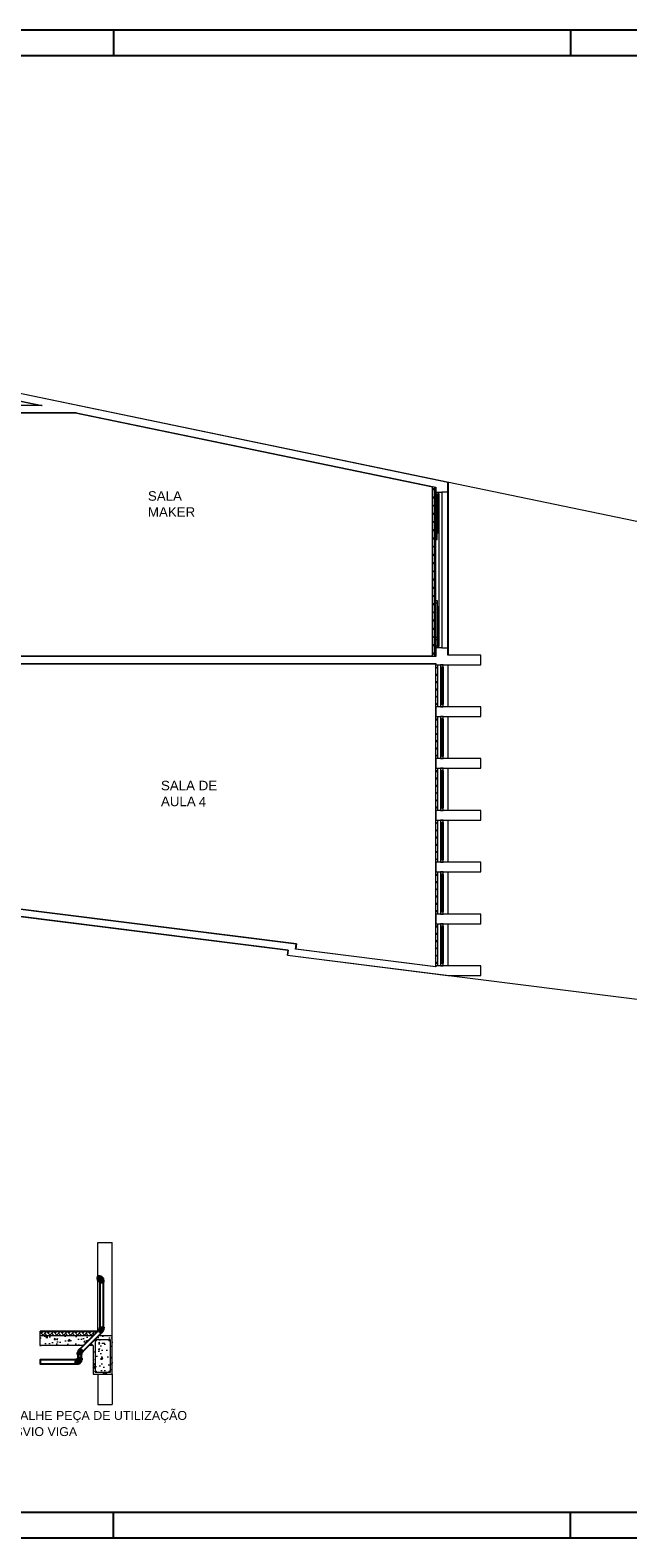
# Model space of a CAD drawing. Header units: millimetres. Extents: x 567 to 934, y -1 to 364.
# Tile 229 of 256: x 642 to 665, y 121 to 181. Entities that reach past the tile are written whole.
import ezdxf
from ezdxf.enums import TextEntityAlignment as Align

# ---------------------------------------------------------------- set-up
doc = ezdxf.new("R2010")
doc.units = ezdxf.units.MM
doc.header["$MEASUREMENT"] = 0
doc.linetypes.add('HIDDEN', pattern=[0.9525, 0.635, -0.3175])
doc.linetypes.add('NULL', pattern=[0])
doc.layers.get('0').update_dxf_attribs({"lineweight": 18})
for name, color, linetype in [('ARQ FINA', 8, 'Continuous'), ('CONEXAO-PVC_SOLDAVEL_BRANCO', 12, 'Continuous'), ('FOLHA_PADRÃO', 7, 'Continuous'), ('LINHA_CENTRAL', 2, 'Continuous'), ('TEX', 4, 'Continuous'), ('TRACADO_INTERNO_CNX', 12, 'Continuous'), ('TUBO-PVC_SOLDAVEL_BRANCO', 12, 'Continuous'), ('X_L_CORTE_LIMPA', 12, 'Continuous')]:
    doc.layers.add(name, color=color, linetype=linetype)
doc.styles.add('Arial', font='arial.ttf')
doc.styles.add('ROMANS', font='arial.ttf')

# ---------------------------------------------------------------- blocks, each defined once
blk = doc.blocks.new('A1EST. 1500')
at = {"layer": 'FOLHA_PADRÃO', "color": 1, "linetype": 'Continuous'}
for p, q in [((150.008, 59.4), (0, 59.4)), ((77.5, 59.4), (77.5, 58.4)), ((95.5, 59.4), (95.5, 58.4)), ((77.5, 0), (77.5, 1)), ((95.5, 0), (95.5, 1)), ((0, 0), (150.008, 0))]:
    blk.add_line(p, q, dxfattribs=at)
at = {"layer": 'FOLHA_PADRÃO', "color": 6, "linetype": 'Continuous'}
blk.add_lwpolyline([(149, 58.4), (149, 1), (1, 1), (1, 58.4), (149, 58.4)], dxfattribs=at)
blk = doc.blocks.new('*U57', base_point=(77.888, 12.963))
at = {"ltscale": 0.35}
for p, q in [((77.865, 12.928), (77.866, 12.929)), ((77.865, 12.924), (77.865, 12.928)), ((77.911, 12.924), (77.865, 12.924)), ((77.866, 12.944), (77.868, 12.946)), ((77.866, 12.929), (77.866, 12.944)), ((77.907, 12.985), (77.906, 12.984)), ((77.906, 12.946), (77.91, 12.942)), ((77.922, 12.985), (77.907, 12.985)), ((77.922, 12.942), (77.91, 12.942)), ((77.91, 12.929), (77.91, 12.942)), ((77.911, 12.928), (77.91, 12.929)), ((77.911, 12.924), (77.911, 12.928)), ((77.923, 12.986), (77.922, 12.985)), ((77.923, 12.941), (77.922, 12.942)), ((77.927, 12.986), (77.923, 12.986)), ((77.927, 12.941), (77.923, 12.941)), ((77.927, 12.986), (77.927, 12.941))]:
    blk.add_line(p, q, dxfattribs=at)
blk.add_arc((77.907, 12.945), 0.0394, 91.4733, 178.5267, dxfattribs=at)
at = {"layer": 'LINHA_CENTRAL', "ltscale": 0.35}
for p, q in [((77.888, 12.952), (77.888, 12.908)), ((77.941, 12.963), (77.899, 12.963))]:
    blk.add_line(p, q, dxfattribs=at)
blk.add_arc((77.899, 12.952), 0.011, 90, 180, dxfattribs=at)
at = {"layer": 'TRACADO_INTERNO_CNX', "ltscale": 0.35}
for p, q in [((77.911, 12.928), (77.865, 12.928)), ((77.907, 12.944), (77.866, 12.944)), ((77.91, 12.929), (77.866, 12.929)), ((77.868, 12.946), (77.906, 12.946)), ((77.906, 12.984), (77.906, 12.946)), ((77.907, 12.985), (77.907, 12.944)), ((77.922, 12.985), (77.922, 12.942)), ((77.923, 12.986), (77.923, 12.941))]:
    blk.add_line(p, q, dxfattribs=at)
at = {"layer": 'X_L_CORTE_LIMPA', "ltscale": 0.35}
for p, q in [((77.866, 12.929), (77.865, 12.928)), ((77.865, 12.928), (77.865, 12.924)), ((77.865, 12.924), (77.911, 12.924)), ((77.867, 12.944), (77.866, 12.944)), ((77.866, 12.944), (77.866, 12.929)), ((77.868, 12.947), (77.867, 12.944)), ((77.869, 12.955), (77.868, 12.952)), ((77.868, 12.952), (77.868, 12.949)), ((77.868, 12.949), (77.868, 12.947)), ((77.87, 12.959), (77.869, 12.955)), ((77.871, 12.962), (77.87, 12.959)), ((77.873, 12.965), (77.871, 12.962)), ((77.875, 12.967), (77.873, 12.965)), ((77.877, 12.97), (77.875, 12.967)), ((77.879, 12.972), (77.877, 12.97)), ((77.882, 12.975), (77.879, 12.972)), ((77.884, 12.977), (77.882, 12.975)), ((77.887, 12.979), (77.884, 12.977)), ((77.89, 12.98), (77.887, 12.979)), ((77.893, 12.981), (77.89, 12.98)), ((77.896, 12.982), (77.893, 12.981)), ((77.899, 12.983), (77.896, 12.982)), ((77.903, 12.984), (77.899, 12.983)), ((77.906, 12.984), (77.903, 12.984)), ((77.907, 12.985), (77.906, 12.984)), ((77.922, 12.985), (77.907, 12.985)), ((77.91, 12.939), (77.91, 12.942)), ((77.91, 12.942), (77.922, 12.942)), ((77.91, 12.929), (77.91, 12.939)), ((77.911, 12.928), (77.91, 12.929)), ((77.911, 12.924), (77.911, 12.928)), ((77.923, 12.986), (77.922, 12.985)), ((77.922, 12.942), (77.923, 12.941)), ((77.927, 12.986), (77.923, 12.986)), ((77.923, 12.941), (77.927, 12.941)), ((77.927, 12.941), (77.927, 12.986)), ((77.927, 12.941), (77.927, 12.941))]:
    blk.add_line(p, q, dxfattribs=at)
blk = doc.blocks.new('*U58', base_point=(79.6, 13.93))
at = {"ltscale": 0.35}
for p, q in [((79.564, 13.926), (79.567, 13.929)), ((79.597, 13.894), (79.564, 13.926)), ((79.567, 13.929), (79.569, 13.929)), ((79.569, 13.929), (79.579, 13.94)), ((79.579, 13.94), (79.581, 13.94)), ((79.597, 13.894), (79.599, 13.897)), ((79.599, 13.898), (79.609, 13.908)), ((79.599, 13.897), (79.599, 13.898)), ((79.607, 13.952), (79.606, 13.95)), ((79.606, 13.915), (79.609, 13.908)), ((79.622, 13.952), (79.607, 13.952)), ((79.622, 13.908), (79.609, 13.908)), ((79.623, 13.953), (79.622, 13.952)), ((79.623, 13.907), (79.622, 13.908)), ((79.627, 13.953), (79.623, 13.953)), ((79.627, 13.907), (79.623, 13.907)), ((79.627, 13.907), (79.627, 13.953))]:
    blk.add_line(p, q, dxfattribs=at)
blk.add_arc((79.615, 13.893), 0.0584, 98.9327, 126.0673, dxfattribs=at)
at = {"layer": 'LINHA_CENTRAL', "ltscale": 0.35}
for p in [(79.573, 13.903), (79.637, 13.93)]:
    blk.add_line(p, (79.6, 13.93), dxfattribs=at)
at = {"layer": 'TRACADO_INTERNO_CNX', "ltscale": 0.35}
for p, q in [((79.599, 13.897), (79.567, 13.929)), ((79.599, 13.898), (79.569, 13.929)), ((79.607, 13.912), (79.579, 13.94)), ((79.581, 13.94), (79.606, 13.915)), ((79.606, 13.915), (79.606, 13.95)), ((79.607, 13.952), (79.607, 13.912)), ((79.622, 13.952), (79.622, 13.908)), ((79.623, 13.953), (79.623, 13.907))]:
    blk.add_line(p, q, dxfattribs=at)
at = {"layer": 'X_L_CORTE_LIMPA', "ltscale": 0.35}
for p, q in [((79.567, 13.929), (79.564, 13.926)), ((79.564, 13.926), (79.597, 13.894)), ((79.569, 13.929), (79.567, 13.929)), ((79.579, 13.94), (79.569, 13.929)), ((79.581, 13.94), (79.579, 13.94)), ((79.585, 13.942), (79.581, 13.94)), ((79.589, 13.945), (79.585, 13.942)), ((79.593, 13.947), (79.589, 13.945)), ((79.597, 13.948), (79.593, 13.947)), ((79.602, 13.949), (79.597, 13.948)), ((79.597, 13.894), (79.599, 13.897)), ((79.599, 13.898), (79.609, 13.908)), ((79.599, 13.897), (79.599, 13.898)), ((79.606, 13.95), (79.602, 13.949)), ((79.607, 13.952), (79.606, 13.95)), ((79.622, 13.952), (79.607, 13.952)), ((79.609, 13.908), (79.622, 13.908)), ((79.623, 13.953), (79.622, 13.952)), ((79.622, 13.908), (79.623, 13.907)), ((79.627, 13.953), (79.623, 13.953)), ((79.623, 13.907), (79.627, 13.907)), ((79.627, 13.907), (79.627, 13.953)), ((79.627, 13.907), (79.627, 13.907))]:
    blk.add_line(p, q, dxfattribs=at)
blk = doc.blocks.new('*U59', base_point=(77.679, 12.555))
at = {"ltscale": 0.35}
for p, q in [((77.657, 12.52), (77.658, 12.521)), ((77.657, 12.516), (77.657, 12.52)), ((77.702, 12.516), (77.657, 12.516)), ((77.658, 12.536), (77.659, 12.537)), ((77.658, 12.521), (77.658, 12.536)), ((77.698, 12.577), (77.697, 12.575)), ((77.697, 12.537), (77.701, 12.533)), ((77.713, 12.577), (77.698, 12.577)), ((77.713, 12.533), (77.701, 12.533)), ((77.701, 12.521), (77.701, 12.533)), ((77.702, 12.52), (77.701, 12.521)), ((77.702, 12.516), (77.702, 12.52)), ((77.714, 12.578), (77.713, 12.577)), ((77.714, 12.532), (77.713, 12.533)), ((77.718, 12.578), (77.714, 12.578)), ((77.718, 12.532), (77.714, 12.532)), ((77.718, 12.578), (77.718, 12.532))]:
    blk.add_line(p, q, dxfattribs=at)
blk.add_arc((77.698, 12.536), 0.0394, 91.4733, 178.5267, dxfattribs=at)
at = {"layer": 'LINHA_CENTRAL', "ltscale": 0.35}
for p, q in [((77.679, 12.544), (77.679, 12.5)), ((77.732, 12.555), (77.69, 12.555))]:
    blk.add_line(p, q, dxfattribs=at)
blk.add_arc((77.69, 12.544), 0.011, 90, 180, dxfattribs=at)
at = {"layer": 'TRACADO_INTERNO_CNX', "ltscale": 0.35}
for p, q in [((77.702, 12.52), (77.657, 12.52)), ((77.698, 12.536), (77.658, 12.536)), ((77.701, 12.521), (77.658, 12.521)), ((77.659, 12.537), (77.697, 12.537)), ((77.697, 12.575), (77.697, 12.537)), ((77.698, 12.577), (77.698, 12.536)), ((77.713, 12.577), (77.713, 12.533)), ((77.714, 12.578), (77.714, 12.532))]:
    blk.add_line(p, q, dxfattribs=at)
at = {"layer": 'X_L_CORTE_LIMPA', "ltscale": 0.35}
for p, q in [((77.658, 12.521), (77.657, 12.52)), ((77.657, 12.52), (77.657, 12.516)), ((77.657, 12.516), (77.702, 12.516)), ((77.659, 12.538), (77.658, 12.536)), ((77.658, 12.536), (77.658, 12.536)), ((77.658, 12.536), (77.658, 12.521)), ((77.66, 12.544), (77.659, 12.54)), ((77.659, 12.54), (77.659, 12.538)), ((77.661, 12.55), (77.66, 12.547)), ((77.66, 12.547), (77.66, 12.544)), ((77.663, 12.553), (77.661, 12.55)), ((77.664, 12.556), (77.663, 12.553)), ((77.666, 12.559), (77.664, 12.556)), ((77.668, 12.562), (77.666, 12.559)), ((77.67, 12.564), (77.668, 12.562)), ((77.673, 12.566), (77.67, 12.564)), ((77.675, 12.568), (77.673, 12.566)), ((77.678, 12.57), (77.675, 12.568)), ((77.681, 12.572), (77.678, 12.57)), ((77.684, 12.573), (77.681, 12.572)), ((77.687, 12.574), (77.684, 12.573)), ((77.691, 12.575), (77.687, 12.574)), ((77.694, 12.575), (77.691, 12.575)), ((77.697, 12.575), (77.694, 12.575)), ((77.698, 12.577), (77.697, 12.575)), ((77.713, 12.577), (77.698, 12.577)), ((77.701, 12.531), (77.701, 12.533)), ((77.701, 12.533), (77.713, 12.533)), ((77.701, 12.521), (77.701, 12.531)), ((77.702, 12.52), (77.701, 12.521)), ((77.702, 12.516), (77.702, 12.52)), ((77.714, 12.578), (77.713, 12.577)), ((77.713, 12.533), (77.714, 12.532)), ((77.718, 12.578), (77.714, 12.578)), ((77.714, 12.532), (77.718, 12.532)), ((77.718, 12.532), (77.718, 12.578)), ((77.718, 12.532), (77.718, 12.532))]:
    blk.add_line(p, q, dxfattribs=at)

msp = doc.modelspace()

# ---------------------------------------------------------------- hatches: boundary and pattern name
at = {"ltscale": 0.35}
h = msp.add_hatch(dxfattribs=at)
h.set_pattern_fill('AR-HBONE', color=8, scale=0.000943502)
h.set_pattern_definition([(45, (338.17702, 71.18122), (1e-17, 0.135566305), [0.28757956, -0.09585985]), (135, (338.2448, 71.249), (1e-17, 0.135566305), [0.28757956, -0.09585985])])
h.paths.add_polyline_path([(642.067, 129.257), (642.067, 129.106), (644.152, 129.106), (644.303, 129.257)])
h = msp.add_hatch(dxfattribs=at)
h.set_pattern_fill('AR-CONC', color=8, scale=0.003208)
h.set_pattern_definition([(50, (338.177, 71.1812), (0.58443175, -0.0511311), [0.0611107, -0.6722172]), (355, (338.177, 71.1812), (-0.1130577, 0.6128929), [0.0488885, -0.5377757]), (100.45144, (338.2257, 71.17696), (0.4713741, 0.5617617), [0.0519361, -0.5712972]), (46.1842, (338.177, 71.3442), (0.8695968, -0.134868), [0.091666, -1.0083258]), (96.63556, (338.2495, 71.33294), (0.7615707, 0.7937204), [0.0779041, -0.8569466]), (351.18415, (338.177, 71.3442), (0.7615707, 0.7937204), [0.0733327, -0.8066598]), (21, (338.2585, 71.30344), (0.4863651, -0.3280574), [0.0611107, -0.6722172]), (326, (338.2585, 71.30344), (0.1982553, 0.5908581), [0.0488885, -0.5377738]), (71.45144, (338.29903, 71.2761), (0.6846203, 0.2628007), [0.0519361, -0.5712962]), (37.5, (338.17702, 71.18122), (0.00990796, 0.27124483), [0, -0.5312553, 0, -0.54592187, 0, -0.5398108]), (7.5, (338.17702, 71.18122), (0.21435136, 0.32137012), [0, -0.31125694, 0, -0.51903318, 0, -0.2057392]), (327.5, (337.99532, 71.18122), (0.43496222, -0.01837729), [0, -0.2037022, 0, -0.63555083, 0, -0.84332706]), (317.5, (337.91384, 71.18122), (0.47518486, 0.08156586), [0, -0.26481285, 0, -0.42207094, 0, -0.59888444])])
h.paths.add_polyline_path([(642.067, 129.106), (642.067, 128.728), (643.775, 128.728), (644.152, 129.106)])
h.paths.add_polyline_path([(643.988, 128.728), (644.152, 128.728), (644.152, 127.596), (644.907, 127.596), (644.907, 129.106), (644.366, 129.106)])
h.paths.add_polyline_path([(644.228, 128.952), (644.228, 127.672)], flags=16)
edge = h.paths.add_edge_path(flags=16)
edge.add_arc((644.253, 128.926), 0.0256, 0, 360)
edge = h.paths.add_edge_path(flags=16)
edge.add_arc((644.806, 128.926), 0.0256, 0, 360)
edge = h.paths.add_edge_path(flags=16)
edge.add_arc((644.253, 127.697), 0.0256, 0, 360)

# ---------------------------------------------------------------- linework, layer by layer
at = {"color": 8, "ltscale": 0.35}
for p, q in [((644.341, 129.295), (644.341, 132.785)), ((644.341, 132.785), (644.907, 132.785)), ((644.907, 129.106), (644.907, 132.785)), ((642.067, 128.728), (642.067, 129.295)), ((643.775, 128.728), (642.067, 128.728)), ((644.152, 128.728), (643.988, 128.728)), ((644.341, 127.596), (644.341, 126.396)), ((644.907, 127.596), (644.907, 126.396)), ((644.341, 126.396), (644.907, 126.396))]:
    msp.add_line(p, q, dxfattribs=at)
for points in [[(644.341, 129.295), (642.067, 129.295)], [(644.303, 129.257), (642.067, 129.257)], [(644.152, 129.106), (642.067, 129.106)], [(644.152, 128.728), (644.152, 127.596), (644.907, 127.596), (644.907, 129.106), (644.366, 129.106)]]:
    msp.add_lwpolyline(points, dxfattribs=at)
at = {"color": 1, "ltscale": 0.35}
msp.add_lwpolyline([(644.228, 127.672), (644.832, 127.672), (644.832, 128.952), (644.228, 128.952)], close=True, dxfattribs=at)
for centre in [(644.253, 128.926), (644.806, 128.926), (644.253, 127.697), (644.806, 127.697)]:
    msp.add_circle(centre, 0.0256, dxfattribs=at)
at = {"layer": 'ARQ FINA', "lineweight": 5}
for p, q in [((666.882, 160.908), (602.678, 174.235)), ((658.129, 162.725), (631.477, 168.257)), ((639.649, 166.275), (642.152, 165.755)), ((642.152, 165.755), (639.649, 165.755)), ((639.659, 166.263), (642.103, 165.755)), ((639.649, 165.475), (643.501, 165.475)), ((643.501, 165.465), (639.729, 165.465)), ((643.452, 165.475), (657.52, 162.555)), ((643.501, 165.475), (657.649, 162.539)), ((643.501, 165.475), (643.501, 165.465)), ((657.52, 155.875), (657.52, 162.566)), ((657.6, 155.875), (657.6, 162.549)), ((657.6, 162.539), (657.639, 162.531)), ((657.639, 162.531), (657.649, 162.539)), ((657.639, 162.531), (657.639, 155.875)), ((657.649, 162.539), (657.649, 162.345)), ((657.649, 162.345), (657.889, 162.345)), ((657.649, 162.345), (657.649, 162.275)), ((657.649, 162.275), (657.699, 162.275)), ((657.649, 162.025), (657.649, 162.275)), ((657.699, 162.275), (657.749, 162.275)), ((657.699, 160.725), (657.699, 162.275)), ((657.699, 162.275), (657.749, 162.275)), ((657.699, 162.175), (657.699, 162.275)), ((657.749, 162.175), (657.699, 162.175)), ((657.749, 162.275), (657.749, 160.725)), ((657.749, 162.275), (657.749, 162.175)), ((657.749, 162.275), (657.769, 162.275)), ((657.769, 162.275), (657.769, 162.345)), ((657.769, 162.275), (657.769, 156.275)), ((658.129, 162.345), (657.889, 162.345)), ((657.889, 162.345), (657.889, 156.205)), ((658.129, 162.345), (658.129, 162.725)), ((658.139, 162.725), (658.129, 162.725)), ((658.129, 156.205), (658.129, 162.345)), ((658.139, 162.725), (658.139, 155.925)), ((657.699, 162.025), (657.649, 162.025)), ((657.649, 162.025), (657.649, 160.475)), ((657.699, 162.025), (657.649, 162.025)), ((657.649, 162.025), (657.649, 161.925)), ((657.649, 161.925), (657.699, 161.925)), ((657.699, 160.475), (657.699, 162.025)), ((657.699, 161.925), (657.699, 162.025)), ((657.699, 160.575), (657.649, 160.575)), ((657.649, 160.575), (657.649, 160.475)), ((657.649, 160.475), (657.699, 160.475)), ((657.649, 160.475), (657.699, 160.475)), ((657.649, 158.075), (657.649, 160.475)), ((657.699, 160.825), (657.749, 160.825)), ((657.699, 160.725), (657.699, 160.825)), ((657.749, 160.725), (657.699, 160.725)), ((657.749, 160.725), (657.699, 160.725)), ((657.699, 160.475), (657.699, 160.575)), ((657.749, 160.825), (657.749, 160.725)), ((657.649, 158.075), (657.699, 158.075)), ((657.649, 156.525), (657.649, 158.075)), ((657.649, 158.075), (657.699, 158.075)), ((657.649, 157.975), (657.649, 158.075)), ((657.699, 158.075), (657.699, 156.525)), ((657.699, 158.075), (657.699, 157.975)), ((657.699, 157.975), (657.649, 157.975)), ((657.749, 157.825), (657.699, 157.825)), ((657.699, 157.825), (657.699, 156.275)), ((657.749, 157.825), (657.699, 157.825)), ((657.699, 157.825), (657.699, 157.725)), ((657.699, 157.725), (657.749, 157.725)), ((657.749, 156.275), (657.749, 157.825)), ((657.749, 157.725), (657.749, 157.825)), ((657.649, 156.625), (657.699, 156.625)), ((657.649, 156.525), (657.649, 156.625)), ((657.699, 156.525), (657.649, 156.525)), ((657.699, 156.525), (657.649, 156.525)), ((657.649, 156.275), (657.649, 156.525)), ((657.699, 156.275), (657.649, 156.275)), ((657.649, 156.275), (657.649, 156.205)), ((657.699, 156.625), (657.699, 156.525)), ((657.749, 156.375), (657.699, 156.375)), ((657.699, 156.375), (657.699, 156.275)), ((657.699, 156.275), (657.749, 156.275)), ((657.699, 156.275), (657.749, 156.275)), ((657.749, 156.275), (657.749, 156.375)), ((657.769, 156.275), (657.749, 156.275)), ((657.769, 156.205), (657.769, 156.275)), ((657.52, 155.885), (639.649, 155.885)), ((657.649, 155.875), (639.649, 155.875)), ((657.649, 155.885), (657.6, 155.885)), ((657.649, 156.205), (657.649, 155.875)), ((657.889, 156.205), (657.649, 156.205)), ((657.889, 156.205), (658.129, 156.205)), ((658.129, 155.925), (658.129, 156.205)), ((659.429, 155.925), (658.129, 155.925)), ((659.429, 155.545), (659.429, 155.925)), ((639.649, 155.595), (657.649, 155.595)), ((639.649, 155.585), (657.649, 155.585)), ((657.639, 155.595), (657.639, 143.657)), ((657.649, 155.595), (657.649, 155.545)), ((657.649, 155.545), (659.429, 155.545)), ((657.649, 155.545), (657.729, 155.545)), ((657.649, 153.885), (657.649, 155.545)), ((657.729, 153.885), (657.729, 155.545)), ((657.939, 155.545), (657.839, 155.545)), ((657.839, 155.545), (657.839, 155.445)), ((657.839, 155.445), (657.839, 153.985)), ((657.839, 155.445), (657.849, 155.445)), ((657.849, 155.445), (657.889, 155.445)), ((657.849, 153.985), (657.849, 155.445)), ((657.889, 155.465), (657.899, 155.465)), ((657.889, 153.965), (657.889, 155.465)), ((657.899, 155.465), (657.909, 155.455)), ((657.899, 153.965), (657.899, 155.465)), ((657.909, 155.455), (657.909, 153.975)), ((657.909, 155.445), (657.939, 155.445)), ((657.939, 155.445), (657.939, 155.545)), ((657.939, 155.445), (657.939, 153.985)), ((658.129, 155.545), (658.129, 153.885)), ((657.649, 153.885), (657.649, 153.505)), ((659.429, 153.885), (657.649, 153.885)), ((657.849, 153.985), (657.839, 153.985)), ((657.839, 153.985), (657.839, 153.885)), ((657.839, 153.885), (657.939, 153.885)), ((657.889, 153.985), (657.849, 153.985)), ((657.899, 153.965), (657.889, 153.965)), ((657.909, 153.975), (657.899, 153.965)), ((657.939, 153.985), (657.909, 153.985)), ((657.939, 153.885), (657.939, 153.985)), ((659.429, 153.505), (659.429, 153.885)), ((657.649, 153.505), (659.429, 153.505)), ((657.649, 153.505), (657.729, 153.505)), ((657.649, 151.845), (657.649, 153.505)), ((657.729, 151.845), (657.729, 153.505)), ((657.939, 153.505), (657.839, 153.505)), ((657.839, 153.505), (657.839, 153.405)), ((657.839, 153.405), (657.839, 151.945)), ((657.839, 153.405), (657.849, 153.405)), ((657.849, 153.405), (657.889, 153.405)), ((657.849, 151.945), (657.849, 153.405)), ((657.889, 153.425), (657.899, 153.425)), ((657.889, 151.925), (657.889, 153.425)), ((657.899, 153.425), (657.909, 153.415)), ((657.899, 151.925), (657.899, 153.425)), ((657.909, 153.415), (657.909, 151.935)), ((657.909, 153.405), (657.939, 153.405)), ((657.939, 153.405), (657.939, 153.505)), ((657.939, 153.405), (657.939, 151.945)), ((658.129, 153.505), (658.129, 151.845)), ((657.649, 151.845), (657.649, 151.465)), ((659.429, 151.845), (657.649, 151.845)), ((657.849, 151.945), (657.839, 151.945)), ((657.839, 151.945), (657.839, 151.845)), ((657.839, 151.845), (657.939, 151.845)), ((657.889, 151.945), (657.849, 151.945)), ((657.899, 151.925), (657.889, 151.925)), ((657.909, 151.935), (657.899, 151.925)), ((657.939, 151.945), (657.909, 151.945)), ((657.939, 151.845), (657.939, 151.945)), ((659.429, 151.465), (659.429, 151.845)), ((657.649, 151.465), (659.429, 151.465)), ((657.649, 151.464), (657.729, 151.464)), ((657.649, 149.804), (657.649, 151.464)), ((657.729, 149.804), (657.729, 151.464)), ((657.939, 151.465), (657.839, 151.465)), ((657.839, 151.465), (657.839, 151.365)), ((657.839, 151.365), (657.839, 149.904)), ((657.839, 151.365), (657.849, 151.365)), ((657.849, 151.365), (657.889, 151.365)), ((657.849, 149.904), (657.849, 151.365)), ((657.889, 151.385), (657.899, 151.385)), ((657.889, 149.884), (657.889, 151.385)), ((657.899, 151.385), (657.909, 151.375)), ((657.899, 149.884), (657.899, 151.385)), ((657.909, 151.375), (657.909, 149.894)), ((657.909, 151.365), (657.939, 151.365)), ((657.939, 151.365), (657.939, 151.465)), ((657.939, 151.365), (657.939, 149.904)), ((658.129, 151.465), (658.129, 149.804)), ((657.649, 149.804), (657.649, 149.424)), ((659.429, 149.804), (657.649, 149.804)), ((657.849, 149.904), (657.839, 149.904)), ((657.839, 149.904), (657.839, 149.804)), ((657.839, 149.804), (657.939, 149.804)), ((657.889, 149.904), (657.849, 149.904)), ((657.899, 149.884), (657.889, 149.884)), ((657.909, 149.894), (657.899, 149.884)), ((657.939, 149.904), (657.909, 149.904)), ((657.939, 149.804), (657.939, 149.904)), ((659.429, 149.424), (659.429, 149.804)), ((657.649, 149.424), (659.429, 149.424)), ((657.649, 149.424), (657.729, 149.424)), ((657.649, 147.764), (657.649, 149.424)), ((657.729, 147.764), (657.729, 149.424)), ((657.939, 149.424), (657.839, 149.424)), ((657.839, 149.424), (657.839, 149.324)), ((657.839, 149.324), (657.839, 147.864)), ((657.839, 149.324), (657.849, 149.324)), ((657.849, 149.324), (657.889, 149.324)), ((657.849, 147.864), (657.849, 149.324)), ((657.889, 149.344), (657.899, 149.344)), ((657.889, 147.844), (657.889, 149.344)), ((657.899, 149.344), (657.909, 149.334)), ((657.899, 147.844), (657.899, 149.344)), ((657.909, 149.334), (657.909, 147.854)), ((657.909, 149.324), (657.939, 149.324)), ((657.939, 149.324), (657.939, 149.424)), ((657.939, 149.324), (657.939, 147.864)), ((658.129, 149.424), (658.129, 147.764)), ((657.649, 147.764), (657.649, 147.384)), ((659.429, 147.764), (657.649, 147.764)), ((657.649, 147.384), (659.429, 147.384)), ((657.649, 147.383), (657.729, 147.383)), ((657.649, 145.723), (657.649, 147.383)), ((657.729, 145.723), (657.729, 147.383)), ((657.849, 147.864), (657.839, 147.864)), ((657.839, 147.864), (657.839, 147.764)), ((657.839, 147.764), (657.939, 147.764)), ((657.939, 147.384), (657.839, 147.384)), ((657.839, 147.384), (657.839, 147.284)), ((657.889, 147.864), (657.849, 147.864)), ((657.899, 147.844), (657.889, 147.844)), ((657.909, 147.854), (657.899, 147.844)), ((657.939, 147.864), (657.909, 147.864)), ((657.939, 147.764), (657.939, 147.864)), ((657.939, 147.284), (657.939, 147.384)), ((658.129, 147.384), (658.129, 145.723)), ((659.429, 147.384), (659.429, 147.764)), ((657.839, 147.284), (657.839, 145.823)), ((657.839, 147.284), (657.849, 147.284)), ((657.849, 147.284), (657.889, 147.284)), ((657.849, 145.823), (657.849, 147.284)), ((657.889, 147.304), (657.899, 147.304)), ((657.889, 145.803), (657.889, 147.304)), ((657.899, 147.304), (657.909, 147.294)), ((657.899, 145.803), (657.899, 147.304)), ((657.909, 147.294), (657.909, 145.813)), ((657.909, 147.284), (657.939, 147.284)), ((657.939, 147.284), (657.939, 145.823)), ((640.546, 145.715), (651.84, 144.295)), ((652.153, 144.538), (640.563, 145.995)), ((652.164, 144.547), (640.564, 146.005)), ((651.84, 144.295), (641.094, 145.647)), ((657.649, 145.723), (657.649, 145.343)), ((659.429, 145.723), (657.649, 145.723)), ((657.849, 145.823), (657.839, 145.823)), ((657.839, 145.823), (657.839, 145.723)), ((657.839, 145.723), (657.939, 145.723)), ((657.889, 145.823), (657.849, 145.823)), ((657.899, 145.803), (657.889, 145.803)), ((657.909, 145.813), (657.899, 145.803)), ((657.939, 145.823), (657.909, 145.823)), ((657.939, 145.723), (657.939, 145.823)), ((659.429, 145.343), (659.429, 145.723)), ((657.649, 145.343), (659.429, 145.343)), ((657.649, 145.343), (657.729, 145.343)), ((657.649, 143.683), (657.649, 145.343)), ((657.729, 143.683), (657.729, 145.343)), ((657.939, 145.343), (657.839, 145.343)), ((657.839, 145.343), (657.839, 145.243)), ((657.839, 145.243), (657.839, 143.783)), ((657.839, 145.243), (657.849, 145.243)), ((657.849, 145.243), (657.889, 145.243)), ((657.849, 143.783), (657.849, 145.243)), ((657.889, 145.263), (657.899, 145.263)), ((657.889, 143.763), (657.889, 145.263)), ((657.899, 145.263), (657.909, 145.253)), ((657.899, 143.763), (657.899, 145.263)), ((657.909, 145.253), (657.909, 143.773)), ((657.909, 145.243), (657.939, 145.243)), ((657.939, 145.243), (657.939, 145.343)), ((657.939, 145.243), (657.939, 143.783)), ((658.129, 145.343), (658.129, 143.683)), ((652.128, 144.34), (652.153, 144.538)), ((652.128, 144.34), (652.139, 144.348)), ((652.164, 144.547), (652.139, 144.348)), ((652.139, 144.348), (657.639, 143.657)), ((652.164, 144.547), (652.153, 144.538)), ((651.84, 144.295), (651.816, 144.097)), ((651.816, 144.097), (651.84, 144.295)), ((651.816, 144.097), (658.129, 143.303)), ((651.816, 144.097), (666.769, 142.217)), ((657.649, 143.646), (652.128, 144.34)), ((657.849, 143.783), (657.839, 143.783)), ((657.839, 143.783), (657.839, 143.683)), ((657.889, 143.783), (657.849, 143.783)), ((657.899, 143.763), (657.889, 143.763)), ((657.909, 143.773), (657.899, 143.763)), ((657.939, 143.783), (657.909, 143.783)), ((657.939, 143.683), (657.939, 143.783)), ((657.649, 143.646), (657.639, 143.657)), ((657.649, 143.683), (657.649, 143.646)), ((659.429, 143.683), (657.649, 143.683)), ((657.839, 143.683), (657.939, 143.683)), ((658.129, 143.303), (659.429, 143.303)), ((659.429, 143.303), (659.429, 143.683))]:
    msp.add_line(p, q, dxfattribs=at)
for centre, start, end in [((657.56, 162.46), 90, 270), ((657.56, 162.46), 270, 90), ((657.56, 162.137), 90, 270), ((657.56, 161.813), 90, 270), ((657.56, 162.137), 270, 90), ((657.56, 161.813), 270, 90), ((657.56, 161.49), 90, 270), ((657.56, 161.166), 90, 270), ((657.56, 161.49), 270, 90), ((657.56, 161.166), 270, 90), ((657.56, 160.843), 90, 270), ((657.56, 160.519), 90, 270), ((657.56, 160.843), 270, 90), ((657.56, 160.519), 270, 90), ((657.56, 160.196), 90, 270), ((657.56, 159.872), 90, 270), ((657.56, 160.196), 270, 90), ((657.56, 159.872), 270, 90), ((657.56, 159.549), 90, 270), ((657.56, 159.225), 90, 270), ((657.56, 159.549), 270, 90), ((657.56, 159.225), 270, 90), ((657.56, 158.902), 90, 270), ((657.56, 158.902), 270, 90), ((657.56, 158.578), 90, 270), ((657.56, 158.255), 90, 270), ((657.56, 158.578), 270, 90), ((657.56, 158.255), 270, 90), ((657.56, 157.931), 90, 270), ((657.56, 157.608), 90, 270), ((657.56, 157.931), 270, 90), ((657.56, 157.608), 270, 90), ((657.56, 157.284), 90, 270), ((657.56, 156.961), 90, 270), ((657.56, 157.284), 270, 90), ((657.56, 156.961), 270, 90), ((657.56, 156.637), 90, 270), ((657.56, 156.314), 90, 270), ((657.56, 156.637), 270, 90), ((657.56, 156.314), 270, 90), ((657.56, 155.99), 90, 270), ((657.56, 155.99), 270, 90), ((657.689, 155.43), 90, 270), ((657.689, 155.144), 90, 270), ((657.689, 155.43), 270, 90), ((657.689, 155.144), 270, 90), ((657.689, 154.858), 90, 270), ((657.689, 154.572), 90, 270), ((657.689, 154.858), 270, 90), ((657.689, 154.572), 270, 90), ((657.689, 154.286), 90, 270), ((657.689, 154), 90, 270), ((657.689, 154.286), 270, 90), ((657.689, 154), 270, 90), ((657.689, 153.39), 90, 270), ((657.689, 153.39), 270, 90), ((657.689, 153.104), 90, 270), ((657.689, 152.818), 90, 270), ((657.689, 153.104), 270, 90), ((657.689, 152.818), 270, 90), ((657.689, 152.532), 90, 270), ((657.689, 152.246), 90, 270), ((657.689, 152.532), 270, 90), ((657.689, 152.246), 270, 90), ((657.689, 151.96), 90, 270), ((657.689, 151.96), 270, 90), ((657.689, 151.349), 90, 270), ((657.689, 151.063), 90, 270), ((657.689, 151.349), 270, 90), ((657.689, 151.063), 270, 90), ((657.689, 150.777), 90, 270), ((657.689, 150.491), 90, 270), ((657.689, 150.777), 270, 90), ((657.689, 150.491), 270, 90), ((657.689, 150.205), 90, 270), ((657.689, 149.919), 90, 270), ((657.689, 150.205), 270, 90), ((657.689, 149.919), 270, 90), ((657.689, 149.309), 90, 270), ((657.689, 149.309), 270, 90), ((657.689, 149.023), 90, 270), ((657.689, 148.737), 90, 270), ((657.689, 149.023), 270, 90), ((657.689, 148.737), 270, 90), ((657.689, 148.451), 90, 270), ((657.689, 148.165), 90, 270), ((657.689, 148.451), 270, 90), ((657.689, 148.165), 270, 90), ((657.689, 147.879), 90, 270), ((657.689, 147.879), 270, 90), ((657.689, 147.268), 90, 270), ((657.689, 146.982), 90, 270), ((657.689, 147.268), 270, 90), ((657.689, 146.982), 270, 90), ((657.689, 146.696), 90, 270), ((657.689, 146.41), 90, 270), ((657.689, 146.124), 90, 270), ((657.689, 146.696), 270, 90), ((657.689, 146.41), 270, 90), ((657.689, 146.124), 270, 90), ((657.689, 145.838), 90, 270), ((657.689, 145.838), 270, 90), ((657.689, 145.228), 90, 270), ((657.689, 144.942), 90, 270), ((657.689, 145.228), 270, 90), ((657.689, 144.942), 270, 90), ((657.689, 144.656), 90, 270), ((657.689, 144.37), 90, 270), ((657.689, 144.656), 270, 90), ((657.689, 144.37), 270, 90), ((657.689, 144.084), 90, 270), ((657.689, 143.798), 90, 270), ((657.689, 144.084), 270, 90), ((657.689, 143.798), 270, 90)]:
    msp.add_arc(centre, 0.015, start, end, dxfattribs=at)
at = {"layer": 'TUBO-PVC_SOLDAVEL_BRANCO', "linetype": 'Continuous', "ltscale": 0.35}
for points in [[(644.488, 129.439), (644.564, 129.439), (644.564, 131.223), (644.488, 131.223), (644.413, 131.223), (644.413, 129.439)], [(643.699, 128.545), (643.752, 128.492), (644.468, 129.208), (644.415, 129.262), (644.361, 129.315), (643.645, 128.599)], [(643.625, 128.229), (643.701, 128.229), (643.701, 128.368), (643.625, 128.368), (643.55, 128.368), (643.55, 128.229)], [(643.478, 128.082), (643.478, 128.157), (642.067, 128.157), (642.067, 128.082), (642.067, 128.006), (643.478, 128.006)]]:
    msp.add_lwpolyline(points, close=True, dxfattribs=at)

# ---------------------------------------------------------------- block references
msp.add_blockref('A1EST. 1500', (567.457, 121.146))
at = {"layer": 'CONEXAO-PVC_SOLDAVEL_BRANCO', "ltscale": 0.35, "xscale": 3.774009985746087, "yscale": 3.774009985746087, "zscale": 3.774009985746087}
for name, p, rotation in [('*U57', (644.488, 131.37), 270), ('*U58', (644.488, 129.335), 224.9999999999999), ('*U58', (643.625, 128.472), 44.99999999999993), ('*U59', (643.625, 128.082), 180)]:
    msp.add_blockref(name, p, dxfattribs=dict(at, rotation=rotation))

# ---------------------------------------------------------------- texts
at = {"layer": 'ARQ FINA', "linetype": 'NULL', "lineweight": 5, "char_height": 0.375, "attachment_point": 7, "line_spacing_factor": 0.9, "style": 'Arial'}
for s, insert, width in [('SALA', (646.312, 162.001), 2.67988), ('MAKER', (646.312, 161.375), 3.72713), ('SALA DE', (646.826, 150.593), 4.42683), ('AULA', (646.826, 149.967), 2.73761), ('4', (648.314, 149.957), 0.58251)]:
    msp.add_mtext(s, dxfattribs=dict(at, insert=insert, width=width))
at = {"layer": 'TEX', "color": 5, "linetype": 'HIDDEN', "style": 'ROMANS'}
for s, p in [('DETALHE PEÇA DE UTILIZAÇÃO', (644.077, 125.793)), ('DESVIO VIGA', (641.949, 125.156))]:
    msp.add_text(s, height=0.35, dxfattribs=at).set_placement(p, align=Align.CENTER)

doc.saveas('drawing.dxf')
